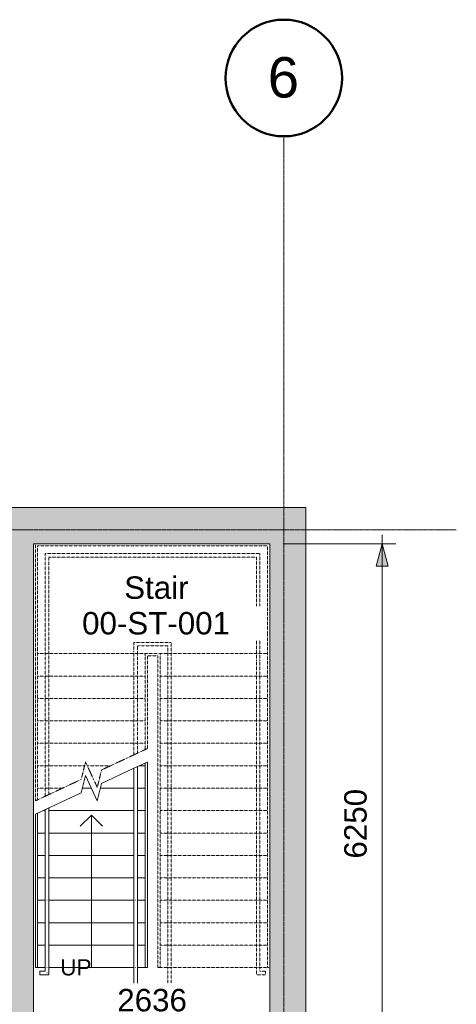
# Model space of a CAD drawing. Header units: millimetres. Extents: x 417482 to 447819, y -400768 to -375709.
# Tile 5 of 5: x 442947 to 447819, y -386685 to -375709. Entities that reach past the tile are written whole.
import ezdxf

# ---------------------------------------------------------------- set-up
doc = ezdxf.new("R2010")
doc.units = ezdxf.units.MM
doc.linetypes.add('Grid Line', pattern=[21, 12, -3, 3, -3])
doc.linetypes.add('Overhead', pattern=[4, 2.5, -1.5])
for name, color, linetype, lineweight in [('A-ANNO-DIMS', 211, 'Continuous', 5), ('A-ANNO-DIMS-100', 211, 'Continuous', 5), ('A-AREA-IDEN', 2, 'Continuous', 15), ('A-FLOR-HRAL', 11, 'Continuous', 15), ('A-WALL', 113, 'Continuous', 25), ('A-WALL-PATT', 111, 'Continuous', 25), ('S-GRID', 1, 'Continuous', 5), ('S-GRID-IDEN', 1, 'Continuous', 50), ('S-STRS', 31, 'Continuous', 15), ('S-STRS-ANNO', 31, 'Continuous', 5), ('S-STRS-IDEN', 31, 'Continuous', 15), ('S-STRS-MBND', 31, 'Overhead', 15)]:
    doc.layers.add(name, color=color, linetype=linetype, lineweight=lineweight)
doc.styles.add('Arial', font='arial.ttf', dxfattribs={"height": 180})
doc.styles.add('Arial_1', font='arial.ttf', dxfattribs={"height": 250})
doc.styles.add('Arial_2', font='arial.ttf', dxfattribs={"height": 450})
doc.dimstyles.new('Dim_2_5mm_Arial_Opaque', dxfattribs={"dimscale": 304.8, "dimtxt": 255.06485, "dimasz": 0.82021, "dimexe": 0.492126, "dimexo": 0.492126, "dimgap": 0.328084, "dimtad": 1, "dimdec": 0, "dimzin": 0, "dimdsep": 46, "dimtxsty": 'Arial_1', "dimsah": 1, "dimcen": 0.09, "dimdle": 0.328084, "dimadec": 0, "dimazin": 0, "dimtfac": 1, "dimtdec": 4, "dimtix": 1, "dimtmove": 0, "dimatfit": 3, "dimfxl": 1, "dimtvp": 1, "dimtfill": 1, "dimtolj": 1, "dimtzin": 0, "dimlwd": 15, "dimlwe": 15, "dimarcsym": 2})

# ---------------------------------------------------------------- blocks, each defined once
blk = doc.blocks.new('Handrail Type - Handrail_Internal_-597799-00_Digital Design Building')
at = {"layer": 'A-FLOR-HRAL'}
for p, q in [((443233, -385486), (443233, -386269)), ((443251, -385525), (443255, -385525)), ((443273, -386269), (443273, -385486)), ((443233, -386315), (443173, -386315)), ((443173, -386333), (443173, -386337)), ((443233, -386274), (443233, -386315)), ((443273, -386355), (443273, -386274)), ((443173, -386355), (443273, -386355))]:
    blk.add_line(p, q, dxfattribs=at)
blk.add_open_spline([(443255, -386337), (443255, -386337), (443254, -386336), (443253, -386335), (443252, -386334), (443251, -386333), (443250, -386333)], degree=3, knots=[0.46272837, 0.46272837, 0.46272837, 0.46272837, 0.47916667, 0.5, 0.52083333, 0.53727163, 0.53727163, 0.53727163, 0.53727163], dxfattribs=at)
blk.add_open_spline([(443255, -386275), (443254, -386275), (443253, -386275), (443251, -386275), (443251, -386275)], degree=3, dxfattribs=at)
blk = doc.blocks.new('Handrail Type - Handrail_Internal_-V3-00_Digital Design Building')
at = {"layer": 'A-FLOR-HRAL', "linetype": 'Overhead'}
for p, q in [((443233, -381660), (445628, -381660)), ((443233, -382442), (443233, -381660)), ((443273, -381700), (445588, -381700)), ((443273, -382442), (443273, -381700)), ((445588, -381700), (445588, -382858)), ((445628, -381660), (445628, -382858)), ((443233, -384365), (443233, -382442)), ((443273, -384346), (443273, -382442)), ((445588, -382858), (445588, -386275)), ((445628, -382858), (445628, -386275)), ((443273, -384346), (443233, -384365)), ((445588, -386275), (445588, -386355)), ((445628, -386275), (445628, -386315)), ((445628, -386315), (445688, -386315)), ((445688, -386315), (445688, -386355)), ((445588, -386355), (445688, -386355))]:
    blk.add_line(p, q, dxfattribs=at)
at = {"layer": 'A-FLOR-HRAL'}
for p, q in [((443273, -384496), (443233, -384515)), ((443233, -386275), (443233, -384515)), ((443273, -386275), (443273, -384496)), ((443173, -386315), (443173, -386355)), ((443173, -386315), (443233, -386315)), ((443233, -386315), (443233, -386275)), ((443273, -386355), (443273, -386275)), ((443173, -386355), (443273, -386355))]:
    blk.add_line(p, q, dxfattribs=at)
blk = doc.blocks.new('Top Rail Type - Top Rail_Internal_-612429-00_Digital Design Building')
at = {"layer": 'A-FLOR-HRAL'}
for p, q in [((444222, -385486), (444222, -386269)), ((444240, -385525), (444244, -385525)), ((444262, -386269), (444262, -385486)), ((444222, -386274), (444222, -386470)), ((444262, -386470), (444262, -386274)), ((444240, -386470), (444244, -386470))]:
    blk.add_line(p, q, dxfattribs=at)
blk.add_open_spline([(444244, -386275), (444243, -386275), (444242, -386275), (444241, -386275), (444240, -386275)], degree=3, dxfattribs=at)
blk = doc.blocks.new('Top Rail Type - Top Rail_Internal_-V4-00_Digital Design Building')
at = {"layer": 'A-FLOR-HRAL', "linetype": 'Overhead'}
for p, q in [((444222, -382650), (444639, -382650)), ((444222, -382750), (444222, -382650)), ((444262, -382690), (444599, -382690)), ((444262, -382750), (444262, -382690)), ((444599, -382690), (444599, -382858)), ((444639, -382650), (444639, -382858)), ((444222, -383904), (444222, -382750)), ((444262, -383885), (444262, -382750)), ((444599, -382858), (444599, -386275)), ((444639, -382858), (444639, -386275)), ((444262, -383885), (444222, -383904)), ((444599, -386275), (444599, -386670)), ((444639, -386275), (444639, -386670)), ((444639, -386670), (444599, -386670))]:
    blk.add_line(p, q, dxfattribs=at)
at = {"layer": 'A-FLOR-HRAL'}
for p, q in [((444262, -384035), (444222, -384054)), ((444262, -386275), (444262, -384035)), ((444222, -386275), (444222, -384054)), ((444222, -386470), (444222, -386275)), ((444262, -386470), (444262, -386275)), ((444222, -386470), (444262, -386470))]:
    blk.add_line(p, q, dxfattribs=at)
blk = doc.blocks.new('Grid - Standard-590218-00_Digital Design Building')
at = {"layer": 'S-GRID-IDEN'}
blk.add_circle((0, 0), 6.5, dxfattribs=at)
blk = doc.blocks.new('DIMBLOCK4-00_Digital Design Building')
at = {"layer": 'A-ANNO-DIMS-100', "lineweight": 20}
for points in [[(446993, -381550), (446926, -381800), (447060, -381800)], [(446993, -387800), (447060, -387550), (446926, -387550)]]:
    blk.add_hatch(color=256, dxfattribs=at).paths.add_polyline_path(points)
at = {"layer": 'A-ANNO-DIMS-100', "lineweight": 15}
for p, q in [((446993, -381450), (446993, -387900)), ((446993, -381550), (445888, -381550)), ((446993, -381550), (447143, -381550)), ((446993, -387800), (445888, -387800)), ((446993, -387800), (447143, -387800))]:
    blk.add_line(p, q, dxfattribs=at)
at = {"layer": 'A-ANNO-DIMS-100', "lineweight": 20}
for p, q in [((446993, -381550), (446926, -381800)), ((447060, -381800), (446993, -381550)), ((446926, -381800), (447060, -381800)), ((447060, -387550), (446926, -387550)), ((446926, -387550), (446993, -387800)), ((446993, -387800), (447060, -387550))]:
    blk.add_line(p, q, dxfattribs=at)
at = {"layer": 'A-ANNO-DIMS-100', "color": 0, "lineweight": 15, "insert": (446568, -385060), "char_height": 250, "width": 922.94, "attachment_point": 1, "rotation": 90, "line_spacing_factor": 0.941778, "style": 'Arial_1', "bg_fill": 3, "box_fill_scale": 1.25, "bg_fill_color": 256, "bg_fill_true_color": 13158600, "bg_fill_transparency": 0}
blk.add_mtext('6250', dxfattribs=at)
blk = doc.blocks.new('DIMBLOCK20-00_Digital Design Building')
at = {"layer": 'A-ANNO-DIMS-100', "lineweight": 20}
for points in [[(443102, -386937), (443352, -387004), (443352, -386870)], [(445738, -386937), (445488, -386870), (445488, -387004)]]:
    blk.add_hatch(color=256, dxfattribs=at).paths.add_polyline_path(points)
for p, q in [((443352, -386870), (443102, -386937)), ((443352, -387004), (443352, -386870)), ((445738, -386937), (445488, -386870)), ((445488, -386870), (445488, -387004)), ((443102, -386937), (443352, -387004)), ((445488, -387004), (445738, -386937))]:
    blk.add_line(p, q, dxfattribs=at)
at = {"layer": 'A-ANNO-DIMS-100', "lineweight": 15}
for p, q in [((443002, -386937), (445838, -386937)), ((443102, -386937), (443102, -386910)), ((443102, -386937), (443102, -387087)), ((445738, -386937), (445738, -386910)), ((445738, -386937), (445738, -387087))]:
    blk.add_line(p, q, dxfattribs=at)
at = {"layer": 'A-ANNO-DIMS-100', "color": 0, "lineweight": 15, "insert": (444036, -386513), "char_height": 250, "width": 922.94, "attachment_point": 1, "line_spacing_factor": 0.941778, "style": 'Arial_1', "bg_fill": 3, "box_fill_scale": 1.25, "bg_fill_color": 256, "bg_fill_true_color": 13158600, "bg_fill_transparency": 0}
blk.add_mtext('2636', dxfattribs=at)

msp = doc.modelspace()

# ---------------------------------------------------------------- hatches: boundary and pattern name
at = {"layer": 'A-WALL-PATT'}
h = msp.add_hatch(color=256, dxfattribs=at)
h.paths.add_polyline_path([(442792.3, -381550), (446140.3, -381550), (446140.3, -381148), (442447.3, -381148), (442447.3, -381550)])
h.paths.add_polyline_path([(436519.3, -381550), (438621.3, -381550), (438621.3, -381148), (436519.3, -381148), (436519.3, -381536.5)])
h.paths.add_polyline_path([(441437.3, -381550), (441437.3, -381148), (439531.3, -381148), (439531.3, -381550), (441072.3, -381550)])
h.paths.add_polyline_path([(430185.3, -381550), (431767.3, -381550), (431767.3, -381148), (430185.3, -381148), (430185.3, -381536.5)])
h.paths.add_polyline_path([(425012.3, -381550), (425883.3, -381550), (425883.3, -381148), (425012.3, -381148)])
h.paths.add_polyline_path([(434022.3, -381550), (434709.3, -381550), (434709.3, -381148), (433577.3, -381148), (433577.3, -381550)])
h.paths.add_polyline_path([(427693.3, -381550), (429275.3, -381550), (429275.3, -381148), (427693.3, -381148), (427693.3, -381536.5)])
msp.add_hatch(color=256, dxfattribs=at).paths.add_polyline_path([(442792.3, -387800), (443102.3, -387800), (443102.3, -381550), (442792.3, -381550), (442792.3, -387213.6)])
h = msp.add_hatch(color=256, dxfattribs=at)
h.paths.add_polyline_path([(446140.3, -396730), (446140.3, -390178), (445738.3, -390178), (445738.3, -396730)])
h.paths.add_polyline_path([(445738.3, -388110), (446140.3, -388110), (446140.3, -381550), (445738.3, -381550), (445738.3, -387800)])

# ---------------------------------------------------------------- linework, layer by layer
at = {"layer": 'A-WALL', "lineweight": 20}
for p, q in [((446140.3, -381148), (442447.3, -381148)), ((446140.3, -388110), (446140.3, -381148)), ((443102.3, -381550), (445738.3, -381550)), ((443102.3, -387800), (443102.3, -381550)), ((445738.3, -381550), (445738.3, -387800))]:
    msp.add_line(p, q, dxfattribs=at)
at = {"layer": 'S-GRID', "linetype": 'Grid Line'}
for p, q in [((445893.3, -400768.3), (445893.3, -377008.9)), ((447818.5, -381395), (418781.7, -381395))]:
    msp.add_line(p, q, dxfattribs=at)
at = {"layer": 'S-STRS', "linetype": 'Overhead'}
for p, q in [((444283.4, -384025), (444347.3, -384025)), ((443646.9, -384275), (443747.3, -384275)), ((443847.8, -384275), (444221.9, -384275)), ((444261.9, -384275), (444347.3, -384275)), ((443211.2, -384525), (443232.7, -384525)), ((443272.7, -384525), (444221.9, -384525)), ((444261.9, -384525), (444347.3, -384525)), ((443147.3, -384775), (443232.7, -384775)), ((443272.7, -384775), (444221.9, -384775)), ((444261.9, -384775), (444347.3, -384775)), ((443147.3, -385025), (443232.7, -385025)), ((443272.7, -385025), (444221.9, -385025)), ((444261.9, -385025), (444347.3, -385025)), ((443147.3, -385275), (443232.7, -385275)), ((443272.7, -385275), (444221.9, -385275)), ((444261.9, -385275), (444347.3, -385275)), ((443147.3, -385525), (443232.7, -385525)), ((443272.7, -385525), (444221.9, -385525)), ((444261.9, -385525), (444347.3, -385525)), ((443147.3, -385775), (443232.7, -385775)), ((443272.7, -385775), (444221.9, -385775)), ((444261.9, -385775), (444347.3, -385775)), ((443147.3, -386025), (443232.7, -386025)), ((443272.7, -386025), (444221.9, -386025)), ((444261.9, -386025), (444347.3, -386025)), ((443147.3, -386275), (443232.7, -386275)), ((443272.7, -386275), (444221.9, -386275)), ((444261.9, -386275), (444347.3, -386275))]:
    msp.add_line(p, q, dxfattribs=at)
at = {"layer": 'S-STRS'}
for p, q in [((444283.4, -384025), (444347.3, -384025)), ((444347.3, -384025), (444347.3, -383995.2)), ((444347.3, -384275), (444347.3, -384025)), ((444372.3, -386275), (444372.3, -383983.6)), ((443646.9, -384275), (443747.3, -384275)), ((443847.8, -384275), (444221.9, -384275)), ((444261.9, -384275), (444347.3, -384275)), ((444347.3, -384525), (444347.3, -384275)), ((443122.3, -386275), (443122.3, -384566.4)), ((443147.3, -384775), (443147.3, -384554.8)), ((443211.2, -384525), (443232.7, -384525)), ((443272.7, -384525), (444221.9, -384525)), ((444261.9, -384525), (444347.3, -384525)), ((444347.3, -384775), (444347.3, -384525)), ((443147.3, -385025), (443147.3, -384775)), ((443147.3, -384775), (443232.7, -384775)), ((443272.7, -384775), (444221.9, -384775)), ((444261.9, -384775), (444347.3, -384775)), ((444347.3, -385025), (444347.3, -384775)), ((443147.3, -385275), (443147.3, -385025)), ((443147.3, -385025), (443232.7, -385025)), ((443272.7, -385025), (444221.9, -385025)), ((444261.9, -385025), (444347.3, -385025)), ((444347.3, -385275), (444347.3, -385025)), ((443147.3, -385525), (443147.3, -385275)), ((443147.3, -385275), (443232.7, -385275)), ((443272.7, -385275), (444221.9, -385275)), ((444261.9, -385275), (444347.3, -385275)), ((444347.3, -385525), (444347.3, -385275)), ((443147.3, -385775), (443147.3, -385525)), ((443147.3, -385525), (443232.7, -385525)), ((443272.7, -385525), (444221.9, -385525)), ((444261.9, -385525), (444347.3, -385525)), ((444347.3, -385775), (444347.3, -385525)), ((443147.3, -386025), (443147.3, -385775)), ((443147.3, -385775), (443232.7, -385775)), ((443272.7, -385775), (444221.9, -385775)), ((444261.9, -385775), (444347.3, -385775)), ((444347.3, -386025), (444347.3, -385775)), ((443147.3, -386275), (443147.3, -386025)), ((443147.3, -386025), (443232.7, -386025)), ((443272.7, -386025), (444221.9, -386025)), ((444261.9, -386025), (444347.3, -386025)), ((444347.3, -386275), (444347.3, -386025)), ((443122.3, -386275), (443147.3, -386275)), ((443147.3, -386275), (443232.7, -386275)), ((443272.7, -386275), (444221.9, -386275)), ((444261.9, -386275), (444347.3, -386275)), ((444347.3, -386275), (444372.3, -386275))]:
    msp.add_line(p, q, dxfattribs=at)
at = {"layer": 'S-STRS-ANNO'}
for p, q in [((443747.3, -384575), (443622.3, -384700)), ((443747.3, -384775), (443747.3, -384575)), ((443747.3, -384575), (443872.3, -384700)), ((443747.3, -385025), (443747.3, -384775)), ((443747.3, -385275), (443747.3, -385025)), ((443747.3, -385525), (443747.3, -385275)), ((443747.3, -385775), (443747.3, -385525)), ((443747.3, -386025), (443747.3, -385775)), ((443747.3, -386275), (443747.3, -386025))]:
    msp.add_line(p, q, dxfattribs=at)
at = {"layer": 'S-STRS-MBND'}
for p, q in [((443122.3, -381550), (443122.3, -382737.1)), ((445738.3, -381550), (443122.3, -381550)), ((443147.3, -381575), (443147.3, -382737.1)), ((445713.3, -381575), (443147.3, -381575)), ((445713.3, -382562.9), (445713.3, -381575)), ((445738.3, -382562.9), (445738.3, -381550)), ((445713.3, -382562.9), (445713.3, -386275)), ((445738.3, -382562.9), (445738.3, -386275)), ((443122.3, -384416.4), (443122.3, -382737.1)), ((443147.3, -384404.8), (443147.3, -382737.1)), ((443147.3, -382775), (444347.3, -382775)), ((443147.3, -382775), (444347.3, -382775)), ((444347.3, -382775), (444347.3, -382800)), ((444347.3, -382775), (444488.3, -382775)), ((444347.3, -382800), (444347.3, -382775)), ((444347.3, -383845.2), (444347.3, -382800)), ((444372.3, -382800), (444488.3, -382800)), ((444372.3, -383833.6), (444372.3, -382800)), ((444513.3, -382775), (444488.3, -382775)), ((444488.3, -382800), (444488.3, -386275)), ((444513.3, -382775), (444513.3, -386275)), ((445713.3, -382775), (444513.3, -382775)), ((445713.3, -382775), (444513.3, -382775)), ((443147.3, -383025), (444347.3, -383025)), ((443147.3, -383025), (444347.3, -383025)), ((445713.3, -383025), (444513.3, -383025)), ((445713.3, -383025), (444513.3, -383025)), ((443147.3, -383275), (444347.3, -383275)), ((443147.3, -383275), (444347.3, -383275)), ((445713.3, -383275), (444513.3, -383275)), ((445713.3, -383275), (444513.3, -383275)), ((443147.3, -383525), (444347.3, -383525)), ((443147.3, -383525), (444347.3, -383525)), ((445713.3, -383525), (444513.3, -383525)), ((445713.3, -383525), (444513.3, -383525)), ((443147.3, -383775), (444347.3, -383775)), ((443147.3, -383775), (444347.3, -383775)), ((445713.3, -383775), (444513.3, -383775)), ((445713.3, -383775), (444513.3, -383775)), ((444372.3, -383833.6), (443860.6, -384072.2)), ((443147.3, -384025), (443671.2, -384025)), ((443147.3, -384025), (443671.2, -384025)), ((443681.3, -383983.4), (443634, -384177.8)), ((443813.4, -384266.6), (443681.3, -383983.4)), ((443700.7, -384025), (443961.8, -384025)), ((443700.7, -384025), (443961.8, -384025)), ((445713.3, -384025), (444513.3, -384025)), ((445713.3, -384025), (444513.3, -384025)), ((443860.6, -384072.2), (443813.4, -384266.6)), ((443634, -384177.8), (443122.3, -384416.4)), ((443147.3, -384275), (443425.6, -384275)), ((443147.3, -384275), (443425.6, -384275)), ((445713.3, -384275), (444513.3, -384275)), ((445713.3, -384275), (444513.3, -384275)), ((445713.3, -384525), (444513.3, -384525)), ((445713.3, -384525), (444513.3, -384525)), ((445713.3, -384775), (444513.3, -384775)), ((445713.3, -384775), (444513.3, -384775)), ((445713.3, -385025), (444513.3, -385025)), ((445713.3, -385025), (444513.3, -385025)), ((445713.3, -385275), (444513.3, -385275)), ((445713.3, -385275), (444513.3, -385275)), ((445713.3, -385525), (444513.3, -385525)), ((445713.3, -385525), (444513.3, -385525)), ((445713.3, -385775), (444513.3, -385775)), ((445713.3, -385775), (444513.3, -385775)), ((445713.3, -386025), (444513.3, -386025)), ((445713.3, -386025), (444513.3, -386025)), ((444488.3, -386275), (444513.3, -386275)), ((445713.3, -386275), (444513.3, -386275)), ((445713.3, -386275), (445738.3, -386275))]:
    msp.add_line(p, q, dxfattribs=at)
at = {"layer": 'S-STRS-MBND', "linetype": 'Continuous', "lineweight": 18}
for p, q in [((444372.3, -383983.6), (444261.9, -384035)), ((443681.3, -384133.4), (443634, -384327.8)), ((443813.4, -384416.6), (443681.3, -384133.4)), ((444221.9, -384053.7), (443860.6, -384222.2)), ((443860.6, -384222.2), (443813.4, -384416.6)), ((443634, -384327.8), (443122.3, -384566.4))]:
    msp.add_line(p, q, dxfattribs=at)

# ---------------------------------------------------------------- block references
at = {"layer": 'A-FLOR-HRAL'}
for name in ['Handrail Type - Handrail_Internal_-V3-00_Digital Design Building', 'Top Rail Type - Top Rail_Internal_-V4-00_Digital Design Building', 'Handrail Type - Handrail_Internal_-597799-00_Digital Design Building', 'Top Rail Type - Top Rail_Internal_-612429-00_Digital Design Building']:
    msp.add_blockref(name, (0, 0), dxfattribs=at)
at = {"layer": 'S-GRID-IDEN', "xscale": 99.99999999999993, "yscale": 99.99999999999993, "zscale": 99.99999999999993}
msp.add_blockref('Grid - Standard-590218-00_Digital Design Building', (445893.3, -376358.9), dxfattribs=at)

# ---------------------------------------------------------------- texts
at = {"layer": 'S-STRS-IDEN', "lineweight": 5, "insert": (443399.8, -386182.6), "char_height": 180, "width": 417.019, "attachment_point": 1, "line_spacing_factor": 0.941778, "style": 'Arial'}
msp.add_mtext('UP', dxfattribs=at)

# ---------------------------------------------------------------- next in the draw order: texts
at = {"layer": 'A-AREA-IDEN', "lineweight": 5, "char_height": 250, "attachment_point": 1, "style": 'Arial_1', "bg_fill": 3, "box_fill_scale": 1.25, "bg_fill_color": 256, "bg_fill_true_color": 13158600, "bg_fill_transparency": 0}
for s, insert, width in [('Stair', (444113.4, -381914.8), 865.822), ('00-ST-001', (443643.8, -382311.7), 1996.202)]:
    msp.add_mtext(s, dxfattribs=dict(at, insert=insert, width=width))
at = {"layer": 'S-GRID-IDEN', "lineweight": 5, "insert": (445714.7, -376126.3), "char_height": 450, "width": 424.894, "attachment_point": 1, "style": 'Arial_2', "bg_fill": 3, "box_fill_scale": 1.25, "bg_fill_color": 256, "bg_fill_true_color": 13158600, "bg_fill_transparency": 0}
msp.add_mtext('6', dxfattribs=at)

# ---------------------------------------------------------------- next in the draw order: dimensions: what is measured, and where the dimension line sits
at = {"layer": 'A-ANNO-DIMS', "lineweight": 15}
dim = msp.add_linear_dim(base=(446992.8, -387800), p1=(445738.3, -381550), p2=(445738.3, -387800), angle=90, dimstyle='Dim_2_5mm_Arial_Opaque', override={"dimpost": '<>', "dimfxl": 6250}, dxfattribs=at)
dim.commit()
dim.dimension.update_dxf_attribs({"geometry": 'DIMBLOCK4-00_Digital Design Building', "text_midpoint": (446765.1, -384675)})

# ---------------------------------------------------------------- next in the draw order: dimensions: what is measured, and where the dimension line sits
dim = msp.add_linear_dim(base=(445738.3, -386937.1), p1=(443102.3, -386760.3), p2=(445738.3, -386760.3), dimstyle='Dim_2_5mm_Arial_Opaque', override={"dimpost": '<>', "dimfxl": 2636}, dxfattribs=at)
dim.commit()
dim.dimension.update_dxf_attribs({"geometry": 'DIMBLOCK20-00_Digital Design Building', "text_midpoint": (444420.3, -386709.4)})

doc.saveas('drawing.dxf')
